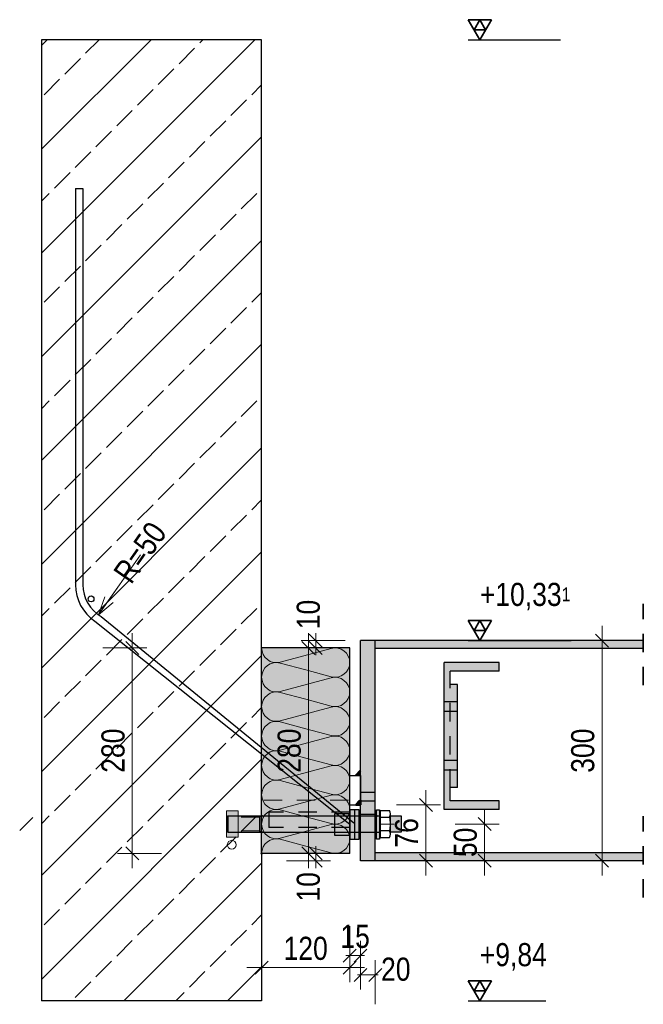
# Model space of a CAD drawing. Header units: millimetres. Extents: x -39 to 84, y 0 to 66.
# Tile 73 of 92: x 44.03 to 48.28, y 24.56 to 31.27. Entities that reach past the tile are written whole.
import ezdxf

# ---------------------------------------------------------------- set-up
doc = ezdxf.new("R2010")
doc.units = ezdxf.units.MM
doc.linetypes.add('DASHDOT', pattern=[1, 0.5, -0.25, 0, -0.25])
doc.linetypes.add('HIDDEN', pattern=[0.375, 0.25, -0.125])
doc.layers.add('Achsen', color=7, linetype='Continuous', lineweight=20)
doc.styles.add('Arial Narrow', font='ARIALN.TTF')
doc.dimstyles.new('Arch_Strakon_dimstyle', dxfattribs={"dimtxt": 15.75, "dimasz": 1, "dimexe": 1.25, "dimexo": 0.0625, "dimgap": 1, "dimtad": 0, "dimdec": 5, "dimzin": 12, "dimdsep": 46, "dimtxsty": 'Arial Narrow', "dimblk": 'Arrowhead_Tick', "dimsah": 1, "dimcen": 0, "dimse1": 1, "dimse2": 1, "dimclrd": 6, "dimclrt": 2, "dimazin": 0, "dimtfac": 1, "dimtdec": 4, "dimtmove": 0, "dimatfit": 3, "dimldrblk": 'NONE', "dimfxl": 1, "dimtvp": 1, "dimtolj": 1, "dimtzin": 0, "dimlwd": 13, "dimarcsym": 2})
doc.dimstyles.new('Radial_Strakon_dimstyle', dxfattribs={"dimtxt": 15.75, "dimasz": 1, "dimexe": 1.25, "dimexo": 0.0625, "dimgap": 1, "dimtad": 0, "dimdec": 5, "dimzin": 12, "dimdsep": 46, "dimtxsty": 'Arial Narrow', "dimblk": 'Arrowhead_Radial_Reverse', "dimsah": 1, "dimcen": 0, "dimse1": 1, "dimse2": 1, "dimclrd": 6, "dimclrt": 2, "dimazin": 0, "dimtfac": 1, "dimtdec": 4, "dimtmove": 0, "dimatfit": 3, "dimldrblk": 'NONE', "dimfxl": 1, "dimtvp": 1, "dimtolj": 1, "dimtzin": 0, "dimlwd": 13, "dimarcsym": 2})

# ---------------------------------------------------------------- blocks, each defined once
blk = doc.blocks.new('Hatch_4_7')
at = {"color": 6, "linetype": 'Continuous', "lineweight": 13, "ltscale": 0.2}
for p, q in [((45.6767, 26.9899), (45.6767, 26.9899)), ((45.6793, 26.9672), (45.6767, 26.9899)), ((46.1508, 26.9865), (45.8026, 26.8933)), ((46.1508, 26.9865), (46.1735, 26.9899)), ((46.1963, 26.988), (46.1735, 26.9899)), ((46.1963, 26.988), (46.218, 26.981)), ((46.2377, 26.9693), (46.218, 26.981)), ((46.2767, 26.9899), (46.2767, 26.9899)), ((46.2767, 26.9899), (46.2767, 26.9899)), ((45.6793, 26.9672), (45.687, 26.9457)), ((45.6994, 26.9265), (45.687, 26.9457)), ((45.6994, 26.9265), (45.7158, 26.9106)), ((45.7354, 26.8988), (45.7158, 26.9106)), ((46.2377, 26.9693), (46.2541, 26.9534)), ((46.2665, 26.9342), (46.2541, 26.9534)), ((46.2665, 26.9342), (46.2742, 26.9127)), ((46.2767, 26.8899), (46.2742, 26.9127)), ((45.6767, 26.8899), (45.6767, 26.8899)), ((45.6767, 26.8899), (45.6767, 26.8899)), ((45.687, 26.8342), (45.6994, 26.8534)), ((45.7158, 26.8693), (45.6994, 26.8534)), ((45.7158, 26.8693), (45.7354, 26.881)), ((45.7354, 26.8988), (45.7572, 26.8918)), ((45.7572, 26.888), (45.7354, 26.881)), ((45.78, 26.89), (45.7572, 26.8918)), ((45.7572, 26.888), (45.78, 26.8899)), ((45.78, 26.89), (45.8026, 26.8933)), ((45.8025, 26.8865), (45.78, 26.8899)), ((45.8025, 26.8865), (45.9767, 26.8399)), ((46.1509, 26.7933), (45.9767, 26.8399)), ((46.2664, 26.8457), (46.2541, 26.8265)), ((46.2664, 26.8457), (46.2742, 26.8672)), ((46.2767, 26.8899), (46.2742, 26.8672)), ((45.6767, 26.7899), (45.6793, 26.8126)), ((45.6767, 26.7899), (45.6793, 26.7672)), ((45.687, 26.8342), (45.6793, 26.8126)), ((45.8026, 26.6933), (46.1508, 26.7865)), ((46.1735, 26.7899), (46.1508, 26.7865)), ((46.1509, 26.7933), (46.1735, 26.79)), ((46.1963, 26.7919), (46.1735, 26.79)), ((46.1735, 26.7899), (46.1963, 26.788)), ((46.1963, 26.7919), (46.218, 26.7989)), ((46.218, 26.781), (46.1963, 26.788)), ((46.2376, 26.8106), (46.218, 26.7989)), ((46.218, 26.781), (46.2377, 26.7693)), ((46.2376, 26.8106), (46.2541, 26.8265)), ((45.687, 26.7457), (45.6793, 26.7672)), ((45.687, 26.7457), (45.6994, 26.7265)), ((45.7158, 26.7106), (45.6994, 26.7265)), ((45.7158, 26.7106), (45.7354, 26.6988)), ((46.2541, 26.7534), (46.2377, 26.7693)), ((46.2541, 26.7534), (46.2665, 26.7342)), ((46.2742, 26.7127), (46.2665, 26.7342)), ((46.2742, 26.7127), (46.2767, 26.6899)), ((45.6767, 26.6899), (45.6767, 26.6899)), ((45.6767, 26.6899), (45.6767, 26.6899)), ((45.6994, 26.6534), (45.687, 26.6342)), ((45.6994, 26.6534), (45.7158, 26.6693)), ((45.7354, 26.681), (45.7158, 26.6693)), ((45.7572, 26.6918), (45.7354, 26.6988)), ((45.7354, 26.681), (45.7572, 26.688)), ((45.7572, 26.6918), (45.78, 26.69)), ((45.78, 26.6899), (45.7572, 26.688)), ((45.8026, 26.6933), (45.78, 26.69)), ((45.78, 26.6899), (45.8025, 26.6865)), ((45.9767, 26.6399), (45.8025, 26.6865)), ((45.9767, 26.6399), (46.1509, 26.5933)), ((46.2541, 26.6265), (46.2664, 26.6457)), ((46.2742, 26.6672), (46.2664, 26.6457)), ((46.2742, 26.6672), (46.2767, 26.6899)), ((45.6793, 26.6126), (45.6767, 26.5899)), ((45.6793, 26.5672), (45.6767, 26.5899)), ((45.6793, 26.6126), (45.687, 26.6342)), ((46.1508, 26.5865), (45.8026, 26.4933)), ((46.1508, 26.5865), (46.1735, 26.5899)), ((46.1735, 26.59), (46.1509, 26.5933)), ((46.1735, 26.59), (46.1963, 26.5919)), ((46.1963, 26.588), (46.1735, 26.5899)), ((46.218, 26.5989), (46.1963, 26.5919)), ((46.1963, 26.588), (46.218, 26.581)), ((46.218, 26.5989), (46.2376, 26.6106)), ((46.2377, 26.5693), (46.218, 26.581)), ((46.2541, 26.6265), (46.2376, 26.6106)), ((45.6793, 26.5672), (45.687, 26.5457)), ((45.6994, 26.5265), (45.687, 26.5457)), ((45.6994, 26.5265), (45.7158, 26.5106)), ((45.7354, 26.4988), (45.7158, 26.5106)), ((46.2377, 26.5693), (46.2541, 26.5534)), ((46.2665, 26.5342), (46.2541, 26.5534)), ((46.2665, 26.5342), (46.2742, 26.5127)), ((46.2767, 26.4899), (46.2742, 26.5127)), ((45.6767, 26.4899), (45.6767, 26.4899)), ((45.6767, 26.4899), (45.6767, 26.4899)), ((45.687, 26.4342), (45.6994, 26.4534)), ((45.7158, 26.4693), (45.6994, 26.4534)), ((45.7158, 26.4693), (45.7354, 26.481)), ((45.7354, 26.4988), (45.7572, 26.4918)), ((45.7572, 26.488), (45.7354, 26.481)), ((45.78, 26.49), (45.7572, 26.4918)), ((45.7572, 26.488), (45.78, 26.4899)), ((45.78, 26.49), (45.8026, 26.4933)), ((45.8025, 26.4865), (45.78, 26.4899)), ((45.8025, 26.4865), (45.9767, 26.4399)), ((46.1509, 26.3933), (45.9767, 26.4399)), ((46.2664, 26.4457), (46.2541, 26.4265)), ((46.2664, 26.4457), (46.2742, 26.4672)), ((46.2767, 26.4899), (46.2742, 26.4672)), ((45.6767, 26.3899), (45.6793, 26.4126)), ((45.6767, 26.3899), (45.6793, 26.3672)), ((45.687, 26.4342), (45.6793, 26.4126)), ((45.8026, 26.2933), (46.1508, 26.3865)), ((46.1735, 26.3899), (46.1508, 26.3865)), ((46.1509, 26.3933), (46.1735, 26.39)), ((46.1963, 26.3919), (46.1735, 26.39)), ((46.1735, 26.3899), (46.1963, 26.388)), ((46.1963, 26.3919), (46.218, 26.3989)), ((46.218, 26.381), (46.1963, 26.388)), ((46.2376, 26.4106), (46.218, 26.3989)), ((46.218, 26.381), (46.2377, 26.3693)), ((46.2376, 26.4106), (46.2541, 26.4265)), ((45.687, 26.3457), (45.6793, 26.3672)), ((45.687, 26.3457), (45.6994, 26.3265)), ((45.7158, 26.3106), (45.6994, 26.3265)), ((45.7158, 26.3106), (45.7354, 26.2988)), ((46.2541, 26.3534), (46.2377, 26.3693)), ((46.2541, 26.3534), (46.2665, 26.3342)), ((46.2742, 26.3127), (46.2665, 26.3342)), ((46.2742, 26.3127), (46.2767, 26.2899)), ((45.6767, 26.2899), (45.6767, 26.2899)), ((45.6767, 26.2899), (45.6767, 26.2899)), ((45.6994, 26.2534), (45.687, 26.2342)), ((45.6994, 26.2534), (45.7158, 26.2693)), ((45.7354, 26.281), (45.7158, 26.2693)), ((45.7572, 26.2918), (45.7354, 26.2988)), ((45.7354, 26.281), (45.7572, 26.288)), ((45.7572, 26.2918), (45.78, 26.29)), ((45.78, 26.2899), (45.7572, 26.288)), ((45.8026, 26.2933), (45.78, 26.29)), ((45.78, 26.2899), (45.8025, 26.2865)), ((45.9767, 26.2399), (45.8025, 26.2865)), ((45.9767, 26.2399), (46.1509, 26.1933)), ((46.2541, 26.2265), (46.2664, 26.2457)), ((46.2742, 26.2672), (46.2664, 26.2457)), ((46.2742, 26.2672), (46.2767, 26.2899)), ((45.6793, 26.2126), (45.6767, 26.1899)), ((45.6793, 26.1672), (45.6767, 26.1899)), ((45.6793, 26.2126), (45.687, 26.2342)), ((46.1508, 26.1865), (45.8026, 26.0933)), ((46.1508, 26.1865), (46.1735, 26.1899)), ((46.1735, 26.19), (46.1509, 26.1933)), ((46.1735, 26.19), (46.1963, 26.1919)), ((46.1963, 26.188), (46.1735, 26.1899)), ((46.218, 26.1989), (46.1963, 26.1919)), ((46.1963, 26.188), (46.218, 26.181)), ((46.218, 26.1989), (46.2376, 26.2106)), ((46.2377, 26.1693), (46.218, 26.181)), ((46.2541, 26.2265), (46.2376, 26.2106)), ((46.2377, 26.1693), (46.2541, 26.1534)), ((45.6793, 26.1672), (45.687, 26.1457)), ((45.6994, 26.1265), (45.687, 26.1457)), ((45.6994, 26.1265), (45.7158, 26.1106)), ((45.7354, 26.0988), (45.7158, 26.1106)), ((46.2665, 26.1342), (46.2541, 26.1534)), ((46.2665, 26.1342), (46.2742, 26.1127)), ((46.2767, 26.0899), (46.2742, 26.1127)), ((45.6767, 26.0899), (45.6767, 26.0899)), ((45.6767, 26.0899), (45.6767, 26.0899)), ((45.687, 26.0342), (45.6793, 26.0126)), ((45.687, 26.0342), (45.6994, 26.0534)), ((45.7158, 26.0693), (45.6994, 26.0534)), ((45.7158, 26.0693), (45.7354, 26.081)), ((45.7354, 26.0988), (45.7572, 26.0918)), ((45.7572, 26.088), (45.7354, 26.081)), ((45.78, 26.09), (45.7572, 26.0918)), ((45.7572, 26.088), (45.78, 26.0899)), ((45.78, 26.09), (45.8026, 26.0933)), ((45.8025, 26.0865), (45.78, 26.0899)), ((45.8025, 26.0865), (45.9767, 26.0399)), ((46.1509, 25.9933), (45.9767, 26.0399)), ((46.2664, 26.0457), (46.2541, 26.0265)), ((46.2664, 26.0457), (46.2742, 26.0672)), ((46.2767, 26.0899), (46.2742, 26.0672)), ((45.6767, 25.9899), (45.6793, 26.0126)), ((45.6767, 25.9899), (45.6793, 25.9672)), ((45.687, 25.9457), (45.6793, 25.9672)), ((45.8026, 25.8933), (46.1508, 25.9865)), ((46.1735, 25.9899), (46.1508, 25.9865)), ((46.1509, 25.9933), (46.1735, 25.99)), ((46.1963, 25.9919), (46.1735, 25.99)), ((46.1735, 25.9899), (46.1963, 25.988)), ((46.1963, 25.9919), (46.218, 25.9989)), ((46.218, 25.981), (46.1963, 25.988)), ((46.2376, 26.0106), (46.218, 25.9989)), ((46.218, 25.981), (46.2377, 25.9693)), ((46.2376, 26.0106), (46.2541, 26.0265)), ((46.2541, 25.9534), (46.2377, 25.9693)), ((45.687, 25.9457), (45.6994, 25.9265)), ((45.7158, 25.9106), (45.6994, 25.9265)), ((45.7158, 25.9106), (45.7354, 25.8988)), ((46.2541, 25.9534), (46.2665, 25.9342)), ((46.2742, 25.9127), (46.2665, 25.9342)), ((46.2742, 25.9127), (46.2767, 25.8899)), ((45.6767, 25.8899), (45.6767, 25.8899)), ((45.6767, 25.8899), (45.6767, 25.8899)), ((45.6793, 25.8126), (45.687, 25.8342)), ((45.6994, 25.8534), (45.687, 25.8342)), ((45.6994, 25.8534), (45.7158, 25.8693)), ((45.7354, 25.881), (45.7158, 25.8693)), ((45.7572, 25.8918), (45.7354, 25.8988)), ((45.7354, 25.881), (45.7572, 25.888)), ((45.7572, 25.8918), (45.78, 25.89)), ((45.78, 25.8899), (45.7572, 25.888)), ((45.8026, 25.8933), (45.78, 25.89)), ((45.78, 25.8899), (45.8025, 25.8865)), ((45.9767, 25.8399), (45.8025, 25.8865)), ((45.9767, 25.8399), (46.1509, 25.7933)), ((46.2541, 25.8265), (46.2664, 25.8457)), ((46.2742, 25.8672), (46.2664, 25.8457)), ((46.2742, 25.8672), (46.2767, 25.8899)), ((45.6793, 25.8126), (45.6767, 25.7899)), ((45.6793, 25.7672), (45.6767, 25.7899)), ((45.6793, 25.7672), (45.687, 25.7457)), ((46.1508, 25.7865), (45.8026, 25.6933)), ((46.1508, 25.7865), (46.1735, 25.7899)), ((46.1735, 25.79), (46.1509, 25.7933)), ((46.1735, 25.79), (46.1963, 25.7919)), ((46.1963, 25.788), (46.1735, 25.7899)), ((46.218, 25.7989), (46.1963, 25.7919)), ((46.1963, 25.788), (46.218, 25.781)), ((46.218, 25.7989), (46.2376, 25.8106)), ((46.2377, 25.7693), (46.218, 25.781)), ((46.2541, 25.8265), (46.2376, 25.8106)), ((46.2377, 25.7693), (46.2541, 25.7534)), ((45.6994, 25.7265), (45.687, 25.7457)), ((45.6994, 25.7265), (45.7158, 25.7106)), ((45.7354, 25.6988), (45.7158, 25.7106)), ((45.7354, 25.6988), (45.7572, 25.6918)), ((46.2665, 25.7342), (46.2541, 25.7534)), ((46.2665, 25.7342), (46.2742, 25.7127)), ((46.2767, 25.6899), (46.2742, 25.7127)), ((45.6767, 25.6899), (45.6767, 25.6899)), ((45.6767, 25.6899), (45.6767, 25.6899)), ((45.687, 25.6342), (45.6793, 25.6126)), ((45.687, 25.6342), (45.6994, 25.6534)), ((45.7158, 25.6693), (45.6994, 25.6534)), ((45.7158, 25.6693), (45.7354, 25.681)), ((45.7572, 25.688), (45.7354, 25.681)), ((45.78, 25.69), (45.7572, 25.6918)), ((45.7572, 25.688), (45.78, 25.6899)), ((45.78, 25.69), (45.8026, 25.6933)), ((45.8025, 25.6865), (45.78, 25.6899)), ((45.8025, 25.6865), (45.9767, 25.6399)), ((46.1509, 25.5933), (45.9767, 25.6399)), ((46.2664, 25.6457), (46.2541, 25.6265)), ((46.2664, 25.6457), (46.2742, 25.6672)), ((46.2767, 25.6899), (46.2742, 25.6672)), ((45.6767, 25.59), (45.6793, 25.6126)), ((46.1509, 25.5933), (46.1735, 25.59)), ((46.1963, 25.5919), (46.1735, 25.59)), ((46.1963, 25.5919), (46.218, 25.5989)), ((46.2376, 25.6106), (46.218, 25.5989)), ((46.2376, 25.6106), (46.2541, 25.6265))]:
    blk.add_line(p, q, dxfattribs=at)
blk = doc.blocks.new('Arrowhead_Tick')
at = {"color": 0, "linetype": 'Continuous', "lineweight": -2}
for p, q in [((0, 20), (0, -10)), ((-1, 0), (0, 0)), ((10, 0), (0, 0))]:
    blk.add_line(p, q, dxfattribs=at)
at = {"color": 2, "linetype": 'Continuous', "lineweight": 35}
blk.add_line((4.42, 4.42), (-4.42, -4.42), dxfattribs=at)
blk = doc.blocks.new('*D380')
at = {"color": 6, "linetype": 'Continuous', "lineweight": 13}
blk.add_line((45.6867, 24.8116), (46.2667, 24.8116), dxfattribs=at)
at = {"layer": 'Defpoints', "color": 0}
for p in [(45.6767, 25.59), (46.2767, 25.59), (46.2767, 24.8116)]:
    blk.add_point(p, dxfattribs=at)
at = {"color": 6, "lineweight": 13, "xscale": 0.01, "yscale": 0.01, "zscale": 0.01}
blk.add_blockref('Arrowhead_Tick', (46.2767, 24.8116), dxfattribs=at)
at = {"color": 6, "lineweight": 13, "xscale": 0.01, "yscale": 0.01, "zscale": 0.01, "rotation": 180}
blk.add_blockref('Arrowhead_Tick', (45.6767, 24.8116), dxfattribs=at)
at = {"color": 2, "lineweight": 13, "insert": (45.9767, 24.942), "char_height": 0.1575, "attachment_point": 5, "style": 'Arial Narrow'}
blk.add_mtext('\\A1;120', dxfattribs=at)
blk = doc.blocks.new('_None')
blk = doc.blocks.new('*D381')
at = {"color": 6, "linetype": 'Continuous', "lineweight": 13}
for p, q in [((46.3402, 24.7616), (46.3302, 24.7616)), ((46.3502, 24.7616), (46.4502, 24.7616)), ((46.4602, 24.7616), (46.4702, 24.7616))]:
    blk.add_line(p, q, dxfattribs=at)
at = {"layer": 'Defpoints', "color": 0}
for p in [(46.3502, 25.5399), (46.4502, 25.5399), (46.4502, 24.7616)]:
    blk.add_point(p, dxfattribs=at)
at = {"color": 6, "lineweight": 13, "xscale": 0.01, "yscale": 0.01, "zscale": 0.01}
blk.add_blockref('Arrowhead_Tick', (46.3502, 24.7616), dxfattribs=at)
at = {"color": 6, "lineweight": 13, "xscale": 0.01, "yscale": 0.01, "zscale": 0.01, "rotation": 180}
blk.add_blockref('Arrowhead_Tick', (46.4502, 24.7616), dxfattribs=at)
at = {"color": 2, "lineweight": 13, "insert": (46.5907, 24.7999), "char_height": 0.1575, "attachment_point": 5, "style": 'Arial Narrow'}
blk.add_mtext('\\A1;20', dxfattribs=at)
blk = doc.blocks.new('*D382')
at = {"color": 6, "linetype": 'Continuous', "lineweight": 13}
blk.add_line((44.7954, 25.6), (44.7954, 26.9799), dxfattribs=at)
at = {"layer": 'Defpoints', "color": 0}
for p in [(44.7954, 26.9899), (45.6767, 26.9899), (45.6767, 25.59)]:
    blk.add_point(p, dxfattribs=at)
at = {"color": 6, "lineweight": 13, "xscale": 0.01, "yscale": 0.01, "zscale": 0.01}
for p, rotation in [((44.7954, 26.9899), 90), ((44.7954, 25.59), 270)]:
    blk.add_blockref('Arrowhead_Tick', p, dxfattribs=dict(at, rotation=rotation))
at = {"color": 2, "lineweight": 13, "insert": (44.665, 26.2899), "char_height": 0.1575, "attachment_point": 5, "rotation": 90, "style": 'Arial Narrow'}
blk.add_mtext('\\A1;280', dxfattribs=at)
blk = doc.blocks.new('*D399')
at = {"layer": 'Achsen', "color": 6, "linetype": 'Continuous', "lineweight": 13}
blk.add_line((47.1954, 25.5499), (47.1954, 25.78), dxfattribs=at)
at = {"layer": 'Defpoints', "color": 0}
for p in [(46.5798, 25.79), (47.1954, 25.79), (46.3502, 25.5399)]:
    blk.add_point(p, dxfattribs=at)
at = {"layer": 'Achsen', "color": 6, "lineweight": 13, "xscale": 0.01, "yscale": 0.01, "zscale": 0.01}
for p, rotation in [((47.1954, 25.79), 90), ((47.1954, 25.5399), 270)]:
    blk.add_blockref('Arrowhead_Tick', p, dxfattribs=dict(at, rotation=rotation))
at = {"layer": 'Achsen', "color": 2, "lineweight": 13, "insert": (47.065, 25.6649), "char_height": 0.1575, "attachment_point": 5, "rotation": 90, "style": 'Arial Narrow'}
blk.add_mtext('\\A1;50', dxfattribs=at)
blk = doc.blocks.new('*D400')
at = {"color": 6, "linetype": 'Continuous', "lineweight": 13}
blk.add_line((47.9954, 25.5499), (47.9954, 27.0299), dxfattribs=at)
at = {"layer": 'Defpoints', "color": 0}
for p in [(47.9954, 27.0399), (48.2767, 27.0399), (48.2767, 25.5399)]:
    blk.add_point(p, dxfattribs=at)
at = {"color": 6, "lineweight": 13, "xscale": 0.01, "yscale": 0.01, "zscale": 0.01}
for p, rotation in [((47.9954, 27.0399), 90), ((47.9954, 25.5399), 270)]:
    blk.add_blockref('Arrowhead_Tick', p, dxfattribs=dict(at, rotation=rotation))
at = {"color": 2, "lineweight": 13, "insert": (47.865, 26.2899), "char_height": 0.1575, "attachment_point": 5, "rotation": 90, "style": 'Arial Narrow'}
blk.add_mtext('\\A1;300', dxfattribs=at)
blk = doc.blocks.new('*D401')
at = {"color": 6, "linetype": 'Continuous', "lineweight": 13}
for p, q in [((46.0454, 25.6), (46.0454, 25.61)), ((46.0454, 25.5399), (46.0454, 25.59)), ((46.0454, 25.5299), (46.0454, 25.5199))]:
    blk.add_line(p, q, dxfattribs=at)
at = {"layer": 'Defpoints', "color": 0}
for p in [(46.0454, 25.59), (46.2767, 25.59), (46.3502, 25.5399)]:
    blk.add_point(p, dxfattribs=at)
at = {"color": 6, "lineweight": 13, "xscale": 0.01, "yscale": 0.01, "zscale": 0.01}
for p, rotation in [((46.0454, 25.5399), 90), ((46.0454, 25.59), 270)]:
    blk.add_blockref('Arrowhead_Tick', p, dxfattribs=dict(at, rotation=rotation))
at = {"color": 2, "lineweight": 13, "insert": (45.9954, 25.362), "char_height": 0.1575, "attachment_point": 5, "rotation": 90, "style": 'Arial Narrow'}
blk.add_mtext('\\A1;10', dxfattribs=at)
blk = doc.blocks.new('*D402')
at = {"color": 6, "linetype": 'Continuous', "lineweight": 13}
blk.add_line((45.9954, 25.6), (45.9954, 26.9799), dxfattribs=at)
at = {"layer": 'Defpoints', "color": 0}
for p in [(45.9954, 26.9899), (46.2767, 26.9899), (46.2767, 25.59)]:
    blk.add_point(p, dxfattribs=at)
at = {"color": 6, "lineweight": 13, "xscale": 0.01, "yscale": 0.01, "zscale": 0.01}
for p, rotation in [((45.9954, 26.9899), 90), ((45.9954, 25.59), 270)]:
    blk.add_blockref('Arrowhead_Tick', p, dxfattribs=dict(at, rotation=rotation))
at = {"color": 2, "lineweight": 13, "insert": (45.865, 26.2899), "char_height": 0.1575, "attachment_point": 5, "rotation": 90, "style": 'Arial Narrow'}
blk.add_mtext('\\A1;280', dxfattribs=at)
blk = doc.blocks.new('*D403')
at = {"color": 6, "linetype": 'Continuous', "lineweight": 13}
for p, q in [((46.0454, 27.0499), (46.0454, 27.0599)), ((46.0454, 26.9899), (46.0454, 27.0399)), ((46.0454, 26.9799), (46.0454, 26.9699))]:
    blk.add_line(p, q, dxfattribs=at)
at = {"layer": 'Defpoints', "color": 0}
for p in [(46.0454, 27.0399), (46.2767, 26.9899), (46.3502, 27.0399)]:
    blk.add_point(p, dxfattribs=at)
at = {"color": 6, "lineweight": 13, "xscale": 0.01, "yscale": 0.01, "zscale": 0.01}
for p, rotation in [((46.0454, 26.9899), 90), ((46.0454, 27.0399), 270)]:
    blk.add_blockref('Arrowhead_Tick', p, dxfattribs=dict(at, rotation=rotation))
at = {"color": 2, "lineweight": 13, "insert": (45.9954, 27.2179), "char_height": 0.1575, "attachment_point": 5, "rotation": 90, "style": 'Arial Narrow'}
blk.add_mtext('\\A1;10', dxfattribs=at)
blk = doc.blocks.new('*D408')
at = {"color": 6, "linetype": 'Continuous', "lineweight": 13}
for p, q in [((46.2667, 24.8931), (46.2567, 24.8931)), ((46.2767, 24.8931), (46.3502, 24.8931)), ((46.3602, 24.8931), (46.3702, 24.8931))]:
    blk.add_line(p, q, dxfattribs=at)
at = {"layer": 'Defpoints', "color": 0}
for p in [(46.2767, 25.59), (46.3502, 25.5399), (46.3502, 24.8931)]:
    blk.add_point(p, dxfattribs=at)
at = {"color": 6, "lineweight": 13, "xscale": 0.01, "yscale": 0.01, "zscale": 0.01}
for p, rotation in [((46.2767, 24.8931), 359.9999999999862), ((46.3502, 24.8931), 179.9999999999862)]:
    blk.add_blockref('Arrowhead_Tick', p, dxfattribs=dict(at, rotation=rotation))
at = {"color": 2, "lineweight": 13, "insert": (46.3134, 25.0235), "char_height": 0.1575, "attachment_point": 5, "style": 'Arial Narrow'}
blk.add_mtext('\\A1;15', dxfattribs=at)
blk = doc.blocks.new('*D413')
at = {"color": 6, "linetype": 'Continuous', "lineweight": 13}
blk.add_line((46.7954, 25.5499), (46.7954, 25.9099), dxfattribs=at)
at = {"layer": 'Defpoints', "color": 0}
for p in [(46.3173, 25.9199), (46.7954, 25.9199), (46.4502, 25.5399)]:
    blk.add_point(p, dxfattribs=at)
at = {"color": 6, "lineweight": 13, "xscale": 0.01, "yscale": 0.01, "zscale": 0.01}
for p, rotation in [((46.7954, 25.9199), 89.9999999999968), ((46.7954, 25.5399), 269.9999999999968)]:
    blk.add_blockref('Arrowhead_Tick', p, dxfattribs=dict(at, rotation=rotation))
at = {"color": 2, "lineweight": 13, "insert": (46.665, 25.7299), "char_height": 0.1575, "attachment_point": 5, "rotation": 90, "style": 'Arial Narrow'}
blk.add_mtext('\\A1;76', dxfattribs=at)
blk = doc.blocks.new('Arrowhead_Radial_Reverse')
at = {"color": 0, "linetype": 'Continuous', "lineweight": -2}
for p, q in [((0, 0), (-50, 0)), ((0, 0), (-12.5, 3.35)), ((-12.5, -3.35), (0, 0))]:
    blk.add_line(p, q, dxfattribs=at)
blk = doc.blocks.new('*D414')
at = {"layer": 'Achsen', "color": 6, "linetype": 'Continuous', "lineweight": 13}
blk.add_line((44.5708, 27.2242), (44.7084, 27.4208), dxfattribs=at)
at = {"layer": 'Defpoints', "color": 0}
for p in [(44.7084, 27.4208), (44.565, 27.216)]:
    blk.add_point(p, dxfattribs=at)
at = {"layer": 'Achsen', "color": 6, "lineweight": 13, "xscale": 0.01, "yscale": 0.01, "zscale": 0.01, "rotation": 234.999999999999}
blk.add_blockref('Arrowhead_Radial_Reverse', (44.565, 27.216), dxfattribs=at)
at = {"layer": 'Achsen', "color": 2, "lineweight": 13, "insert": (44.849, 27.6406), "char_height": 0.1575, "attachment_point": 5, "rotation": 55, "style": 'Arial Narrow'}
blk.add_mtext('\\A1;R=50', dxfattribs=at)

msp = doc.modelspace()

# ---------------------------------------------------------------- hatches: boundary and pattern name
at = {"lineweight": 13}
h = msp.add_hatch(dxfattribs=at)
h.set_pattern_fill('bB', color=6, scale=0.01, angle=45, style=0, pattern_type=2)
h.set_pattern_definition([(45, (0, 0), (-0.3535534, 0.3535534), [0.15, -0.05]), (45, (-0.1768, 0.1768), (-0.3535534, 0.3535534), [])])
h.paths.add_polyline_path([(44.176688, 24.584929), (45.676688, 24.584929), (45.676688, 31.134929), (44.176688, 31.134929)])
at = {"lineweight": 13, "true_color": 0xe0ddbe}
msp.add_hatch(color=254, dxfattribs=at).paths.add_polyline_path([(45.676688, 25.5899695), (46.276688, 25.5899649), (46.276688, 26.9899649), (45.676688, 26.9899649)])
at = {"lineweight": 13, "true_color": 0x4682b4}
for points in [[(46.350188, 25.539929), (46.450188, 25.539929), (46.450188, 27.039929), (46.350188, 27.039929)], [(46.450188, 26.986429), (48.2767061, 26.986429), (48.2767061, 27.039929), (46.450188, 27.039929)], [(47.2942196, 25.889929), (47.2942196, 25.947429), (46.9617158, 25.947429), (46.9617158, 26.832429), (47.2942196, 26.832429), (47.2942196, 26.889929), (46.9192196, 26.889929), (46.9192196, 25.889929)], [(47.0117158, 26.039929), (47.0117158, 26.739929), (46.9617158, 26.739929), (46.9617158, 26.039929)], [(46.450188, 25.539929), (48.2767061, 25.539929), (48.2767061, 25.593429), (46.450188, 25.593429)]]:
    msp.add_hatch(color=145, dxfattribs=at).paths.add_polyline_path(points)
at = {"lineweight": 13, "true_color": 0xcccccc}
for points in [[(46.3173492, 26.119929), (46.350188, 26.119929), (46.350188, 26.1537705)], [(46.3173492, 25.919929), (46.350188, 25.919929), (46.350188, 25.9537705), (46.3491724, 25.9532934), (46.3481652, 25.952799), (46.3471666, 25.9522873), (46.346177, 25.9517585), (46.3451966, 25.9512128), (46.3442258, 25.9506502), (46.3432648, 25.9500711), (46.3423139, 25.9494755), (46.3413733, 25.9488636), (46.3404435, 25.9482357), (46.3395246, 25.9475918), (46.3386169, 25.9469322), (46.3377206, 25.9462571), (46.3368362, 25.9455667), (46.3359637, 25.9448612), (46.3351035, 25.9441408), (46.3342558, 25.9434056), (46.3334209, 25.942656), (46.332599, 25.9418922), (46.3317904, 25.9411143), (46.3309953, 25.9403226), (46.3302139, 25.9395174), (46.3294465, 25.9386988), (46.3286933, 25.9378672), (46.3279545, 25.9370227), (46.3272303, 25.9361656), (46.326521, 25.9352962), (46.3258268, 25.9344147), (46.3251478, 25.9335215), (46.3244843, 25.9326166), (46.3238364, 25.9317005), (46.3232044, 25.9307734), (46.3225885, 25.9298355), (46.3219888, 25.9288872), (46.3214055, 25.9279287), (46.3208387, 25.9269603), (46.3202887, 25.9259823), (46.3197557, 25.924995), (46.3192396, 25.9239986), (46.3187408, 25.9229936), (46.3182594, 25.9219801), (46.3177955, 25.9209584)]]:
    msp.add_hatch(color=254, dxfattribs=at).paths.add_polyline_path(points)
at = {"lineweight": 25, "true_color": 0xcccccc}
for points in [[(45.5171657, 25.8802004), (45.5171657, 25.7002004), (45.4371657, 25.7002004), (45.4371657, 25.8802004)], [(45.4452857, 25.7349649), (45.676688, 25.7349649), (45.676688, 25.8449649), (45.4452857, 25.8449649), (45.4371657, 25.8368449), (45.4371657, 25.7430849)], [(46.276688, 25.687113), (46.3411337, 25.687113), (46.3411337, 25.887113), (46.276688, 25.887113)], [(46.3411337, 25.7349649), (46.4586682, 25.7349649), (46.4586682, 25.8449649), (46.3411337, 25.8449649)], [(46.4586682, 25.687113), (46.4786682, 25.687113), (46.4786682, 25.887113), (46.4586682, 25.887113)], [(46.5547907, 25.7349649), (46.6261297, 25.7349649), (46.6261297, 25.8449649), (46.5547907, 25.8449649)]]:
    msp.add_hatch(color=254, dxfattribs=at).paths.add_polyline_path(points)

# ---------------------------------------------------------------- linework, layer by layer
at = {"color": 2, "linetype": 'Continuous', "lineweight": 35, "ltscale": 0.2}
for p, q in [((47.2416916, 31.271324), (47.0841916, 31.271324)), ((47.0841916, 31.271324), (47.1629416, 31.134929)), ((47.1629416, 31.271324), (47.1235666, 31.2031265)), ((47.1629416, 31.134929), (47.2416916, 31.271324)), ((47.2023166, 31.2031265), (47.1629416, 31.271324)), ((47.1235666, 31.2031265), (47.2023166, 31.2031265)), ((47.2416916, 27.176324), (47.0841916, 27.176324)), ((47.0841916, 27.176324), (47.1629416, 27.039929)), ((47.1629416, 27.176324), (47.1235666, 27.1081265)), ((47.1629416, 27.039929), (47.2416916, 27.176324)), ((47.2023166, 27.1081265), (47.1629416, 27.176324)), ((47.1235666, 27.1081265), (47.2023166, 27.1081265)), ((47.2416916, 24.721324), (47.0841916, 24.721324)), ((47.0841916, 24.721324), (47.1629416, 24.584929)), ((47.1629416, 24.721324), (47.1235666, 24.6531265)), ((47.1629416, 24.584929), (47.2416916, 24.721324)), ((47.2023166, 24.6531265), (47.1629416, 24.721324)), ((47.1235666, 24.6531265), (47.2023166, 24.6531265))]:
    msp.add_line(p, q, dxfattribs=at)
at = {"color": 3, "linetype": 'Continuous', "lineweight": 25}
for p, q in [((45.676688, 31.134929), (44.176688, 31.134929)), ((44.4084409, 30.1210457), (44.4084409, 27.4207721)), ((44.4084409, 30.1210457), (44.4584409, 30.1210457)), ((44.4584409, 30.1210457), (44.4584409, 27.4207721)), ((44.5831448, 27.204437), (46.3039789, 25.7971551)), ((44.5409647, 27.1718711), (46.276688, 25.7899649)), ((45.676688, 25.5899649), (45.676688, 26.9899649)), ((46.276688, 26.989929), (45.676688, 26.989929)), ((46.276688, 25.5899649), (46.276688, 26.9899649)), ((46.450188, 27.039929), (46.350188, 27.039929)), ((46.350188, 25.539929), (46.350188, 27.039929)), ((48.2767061, 27.039929), (46.450188, 27.039929)), ((48.2767061, 26.986429), (46.450188, 26.986429)), ((46.450188, 25.593429), (46.450188, 26.986429)), ((47.2942196, 26.889929), (46.9192196, 26.889929)), ((46.9192196, 25.889929), (46.9192196, 26.889929)), ((47.2942196, 26.832429), (47.2942196, 26.889929)), ((46.9617158, 26.739929), (46.9617158, 26.832429)), ((47.2942196, 26.832429), (46.9617196, 26.832429)), ((47.0117158, 26.739929), (46.9617158, 26.739929)), ((47.0117158, 26.039929), (47.0117158, 26.739929)), ((46.276688, 26.119929), (46.350188, 26.119929)), ((46.276688, 25.919929), (46.276688, 26.119929)), ((46.350188, 26.119929), (46.350188, 25.919929)), ((47.0117158, 26.039929), (46.9617158, 26.039929)), ((46.9617158, 25.947429), (46.9617158, 26.039929)), ((46.276688, 25.919929), (46.350188, 25.919929)), ((47.2942196, 25.947372), (46.9617196, 25.947372)), ((47.2942196, 25.889929), (47.2942196, 25.947429)), ((45.4452857, 25.8449649), (45.4371657, 25.8368449)), ((45.4371657, 25.8368449), (45.4371657, 25.7430849)), ((45.4452857, 25.8449649), (45.4452857, 25.7349649)), ((45.4452857, 25.8449649), (46.3411337, 25.8449649)), ((45.6621657, 25.8449649), (45.6621657, 25.7349649)), ((46.1746414, 25.7116731), (46.1746414, 25.8616731)), ((46.1746414, 25.8616731), (46.276688, 25.8616731)), ((46.276688, 25.887113), (46.276688, 25.687113)), ((46.3411337, 25.887113), (46.276688, 25.887113)), ((46.276688, 25.8616731), (46.276688, 25.7116731)), ((46.3111337, 25.687113), (46.3111337, 25.887113)), ((46.3411337, 25.8449649), (46.3411337, 25.887113)), ((46.3411337, 25.8449649), (46.4797907, 25.8449649)), ((46.3411337, 25.7349649), (46.3411337, 25.8449649)), ((46.4586682, 25.7349649), (46.4586682, 25.887113)), ((46.4586682, 25.887113), (46.4786682, 25.887113)), ((46.4786682, 25.887113), (46.4786682, 25.687113)), ((46.4847907, 25.882341), (46.4847907, 25.6975889)), ((46.4847907, 25.882341), (46.5485612, 25.882341)), ((46.4847907, 25.8499649), (46.4847907, 25.7299649)), ((46.4847907, 25.8361529), (46.5485612, 25.8361529)), ((46.5547907, 25.7206829), (46.5547907, 25.8592469)), ((46.5547907, 25.8449649), (46.6261297, 25.8449649)), ((46.6261297, 25.8449649), (46.6261297, 25.7349649)), ((47.2942196, 25.889929), (46.9192196, 25.889929)), ((45.4452857, 25.7349649), (45.4371657, 25.7430849)), ((45.4452857, 25.7349649), (46.3411337, 25.7349649)), ((46.276688, 25.7116731), (46.1746414, 25.7116731)), ((46.3411337, 25.687113), (46.3411337, 25.7349649)), ((46.3411337, 25.7349649), (46.4586682, 25.7349649)), ((46.4586682, 25.7349649), (46.4797907, 25.7349649)), ((46.4586682, 25.687113), (46.4586682, 25.7349649)), ((46.5486015, 25.7437769), (46.4847907, 25.7437769)), ((46.6261297, 25.7349649), (46.5547907, 25.7349649)), ((46.276688, 25.687113), (46.3411337, 25.687113)), ((46.4786682, 25.687113), (46.4586682, 25.687113)), ((46.4847907, 25.6975889), (46.5486015, 25.6975889)), ((46.276688, 25.5899649), (45.676688, 25.5899649)), ((46.276688, 25.5899649), (45.676688, 25.5899649)), ((48.2767061, 25.593429), (46.450188, 25.593429)), ((46.450188, 25.539929), (46.350188, 25.539929)), ((48.2767061, 25.539929), (46.450188, 25.539929)), ((45.676688, 24.584929), (44.176688, 24.584929))]:
    msp.add_line(p, q, dxfattribs=at)
at = {"color": 3, "linetype": 'Continuous', "lineweight": 25, "ltscale": 0.2}
for p, q in [((47.0841916, 31.134929), (47.711888, 31.134929)), ((47.0841916, 27.039929), (47.7863067, 27.039929)), ((47.0841916, 24.584929), (47.6133591, 24.584929))]:
    msp.add_line(p, q, dxfattribs=at)
at = {"color": 2, "linetype": 'HIDDEN', "lineweight": 35, "ltscale": 0.5}
for p, q in [((48.2767061, 26.736429), (48.2767061, 27.289929)), ((48.2767061, 25.289929), (48.2767061, 25.843429))]:
    msp.add_line(p, q, dxfattribs=at)
at = {"color": 3, "linetype": 'HIDDEN', "lineweight": 25, "ltscale": 0.5}
for p, q in [((46.450188, 26.986429), (46.450188, 27.039929)), ((46.9617158, 26.039929), (46.9617158, 26.739929)), ((46.9617196, 26.622429), (46.9192196, 26.622429)), ((47.0117158, 26.622429), (46.9617196, 26.622429)), ((46.9617196, 26.557429), (46.9192196, 26.557429)), ((47.0117158, 26.557429), (46.9617196, 26.557429)), ((46.9617196, 26.222429), (46.9192196, 26.222429)), ((47.0117158, 26.222429), (46.9617196, 26.222429)), ((46.9617196, 26.157429), (46.9192196, 26.157429)), ((47.0117158, 26.157429), (46.9617196, 26.157429)), ((46.450188, 26.0049289), (46.350188, 26.0049269)), ((46.350188, 25.9471369), (46.450188, 25.947372)), ((46.276688, 25.8710302), (45.7265919, 25.8710228)), ((45.7266024, 25.8710228), (45.7266024, 25.8670464)), ((45.7266024, 25.8670464), (45.7266026, 25.8556827)), ((45.7266026, 25.8556827), (45.7266028, 25.8386618)), ((45.7266028, 25.8386618), (45.7266031, 25.8185748)), ((46.450188, 25.854929), (46.350188, 25.854927)), ((46.276688, 25.7660302), (45.7265933, 25.7660228)), ((45.7266031, 25.8185748), (45.7266033, 25.79848)), ((45.7266033, 25.79848), (45.7266036, 25.7814365)), ((45.7266036, 25.7814365), (45.7266037, 25.7700391)), ((45.7266037, 25.7700391), (45.7266038, 25.7660228)), ((46.450188, 25.539929), (46.450188, 25.593429))]:
    msp.add_line(p, q, dxfattribs=at)
at = {"color": 4, "linetype": 'Continuous', "lineweight": 50}
for p, q in [((46.350188, 26.1537705), (46.3173492, 26.119929)), ((46.3173492, 25.919929), (46.350188, 25.919929)), ((46.350188, 25.919929), (46.350188, 25.9537705))]:
    msp.add_line(p, q, dxfattribs=at)
at = {"color": 9, "linetype": 'HIDDEN', "lineweight": 0, "ltscale": 0.5}
msp.add_line((46.2673851, 25.9518896), (45.6754551, 25.9518896), dxfattribs=at)
at = {"color": 9, "linetype": 'Continuous', "lineweight": 0}
msp.add_line((44.1168015, 25.834195), (44.0284131, 25.7458067), dxfattribs=at)
at = {"color": 6, "linetype": 'Continuous', "lineweight": 13}
for p, q in [((45.4371657, 25.8802004), (45.4371657, 25.7002004)), ((45.5171657, 25.8802004), (45.4371657, 25.8802004)), ((45.5171657, 25.7002004), (45.5171657, 25.8802004)), ((45.4371657, 25.7002004), (45.5171657, 25.7002004))]:
    msp.add_line(p, q, dxfattribs=at)
at = {"color": 5, "linetype": 'HIDDEN', "lineweight": 18, "ltscale": 0.5}
for p, q in [((45.6621657, 25.8368449), (45.4371657, 25.8368449)), ((45.6784057, 25.8449649), (45.6621657, 25.8368449)), ((45.6621657, 25.7430849), (45.4371657, 25.7430849)), ((45.6784057, 25.7349649), (45.6621657, 25.7430849))]:
    msp.add_line(p, q, dxfattribs=at)
at = {"color": 5, "linetype": 'DASHDOT', "lineweight": 18, "ltscale": 0.5}
msp.add_line((46.5797907, 25.7899649), (46.4847907, 25.7899649), dxfattribs=at)
at = {"color": 3, "linetype": 'Continuous', "lineweight": 25}
msp.add_circle((44.5145579, 27.3240814), 0.02, dxfattribs=at)
at = {"color": 9, "linetype": 'Continuous', "lineweight": 0}
for centre in [(45.676688, 25.8449649), (46.4586682, 25.8449649), (45.676688, 25.7349649), (45.676688, 25.5899695)]:
    msp.add_circle(centre, 0.00555, dxfattribs=at)
at = {"color": 9, "linetype": 'Continuous', "lineweight": 0, "ltscale": 0.2}
msp.add_circle((45.4728586, 25.6490115), 0.03, dxfattribs=at)
msp.add_circle((45.4728586, 25.6490115), 0.03, dxfattribs=at)
at = {"color": 3, "linetype": 'HIDDEN', "lineweight": 25, "ltscale": 0.5}
msp.add_arc((46.377406, 25.8945053), 0.0652164, 114.66727694, 157.05572215, dxfattribs=at)
at = {"color": 3, "linetype": 'Continuous', "lineweight": 25}
for centre, radius, start, end in [((46.4797907, 25.8499649), 0.005, 270, 0), ((46.5086027, 25.8592469), 0.0461521, 329.9742648, 30.0257352), ((46.3763339, 25.7899649), 0.1783132, 344.99098523, 15.01236809), ((46.4797907, 25.7299649), 0.005, 359.99998054, 90), ((46.5086027, 25.7206829), 0.046187, 329.99927222, 30.00073021)]:
    msp.add_arc(centre, radius, start, end, dxfattribs=at)
at = {"layer": 'Achsen', "color": 3, "linetype": 'Continuous', "lineweight": 25}
for p, q in [((44.176688, 31.134929), (44.176688, 24.584929)), ((45.676688, 26.9899649), (45.676688, 31.134929)), ((45.676688, 25.5899649), (45.676688, 24.584929))]:
    msp.add_line(p, q, dxfattribs=at)
for radius, end in [(0.3, 236.06485429), (0.25, 239.92160207)]:
    msp.add_arc((44.7084409, 27.4207721), radius, 180, end, dxfattribs=at)

# ---------------------------------------------------------------- block references
at = {"color": 0, "lineweight": -2}
msp.add_blockref('Hatch_4_7', (0, 0), dxfattribs=at)

# ---------------------------------------------------------------- texts
at = {"color": 2, "lineweight": 35, "char_height": 0.1575, "attachment_point": 1, "line_spacing_factor": 0.9, "style": 'Arial Narrow'}
for s, insert in [(' +10,33{\\A1;\\H.6x;\\S1;}', (47.1132662, 27.433679)), (' +9,84', (47.1126639, 24.978679))]:
    msp.add_mtext(s, dxfattribs=dict(at, insert=insert))

# ---------------------------------------------------------------- dimensions: what is measured, and where the dimension line sits
at = {"lineweight": 13}
for base, p1, p2, text, override, picture, middle in [((46.0454472, 27.039929), (46.276688, 26.989929), (46.350188, 27.039929), '10', {"dimscale": 0.01, "dimtxt": 15.75, "dimasz": 1, "dimgap": 5, "dimtad": 1, "dimjust": 4, "dimtih": 0, "dimtoh": 0, "dimdec": 3, "dimdsep": 46, "dimtxsty": 'Arial Narrow', "dimclrd": 6, "dimclrt": 2, "dimtix": 0, "dimtofl": 255, "dimtmove": 2, "dimatfit": 2, "dimfxl": 0, "dimfxlon": 0, "dimtvp": 31.746032, "dimlwd": 13}, '*D403', (45.9954472, 27.217904)), ((47.9954472, 27.039929), (48.2767061, 25.539929), (48.2767061, 27.039929), '300', {"dimscale": 0.01, "dimtxt": 15.75, "dimasz": 1, "dimgap": 5, "dimtad": 1, "dimjust": 0, "dimtih": 0, "dimtoh": 0, "dimdec": 3, "dimdsep": 46, "dimtxsty": 'Arial Narrow', "dimclrd": 6, "dimclrt": 2, "dimtix": 1, "dimtofl": 255, "dimtmove": 0, "dimatfit": 2, "dimfxl": 0, "dimfxlon": 0, "dimtvp": 31.746032, "dimlwd": 13}, '*D400', (47.9954472, 26.289929)), ((44.7954472, 26.989929), (45.676688, 25.5899649), (45.676688, 26.989929), '280', {"dimscale": 0.01, "dimtxt": 15.75, "dimasz": 1, "dimgap": 5, "dimtad": 1, "dimjust": 0, "dimtih": 0, "dimtoh": 0, "dimdec": 3, "dimdsep": 46, "dimtxsty": 'Arial Narrow', "dimclrd": 6, "dimclrt": 2, "dimtix": 1, "dimtofl": 255, "dimtmove": 0, "dimatfit": 2, "dimfxl": 0, "dimfxlon": 0, "dimtvp": 31.746032, "dimlwd": 13}, '*D382', (44.7954472, 26.2899469)), ((45.9954472, 26.989929), (46.276688, 25.5899649), (46.276688, 26.989929), '280', {"dimscale": 0.01, "dimtxt": 15.75, "dimasz": 1, "dimgap": 5, "dimtad": 1, "dimjust": 0, "dimtih": 0, "dimtoh": 0, "dimdec": 3, "dimdsep": 46, "dimtxsty": 'Arial Narrow', "dimclrd": 6, "dimclrt": 2, "dimtix": 1, "dimtofl": 255, "dimtmove": 0, "dimatfit": 2, "dimfxl": 0, "dimfxlon": 0, "dimtvp": 31.746032, "dimlwd": 13}, '*D402', (45.9954472, 26.2899469)), ((46.7954472, 25.919929), (46.450188, 25.539929), (46.3173492, 25.919929), '76', {"dimscale": 0.01, "dimtxt": 15.75, "dimasz": 1, "dimgap": 5, "dimtad": 1, "dimjust": 0, "dimtih": 0, "dimtoh": 0, "dimdec": 3, "dimdsep": 46, "dimtxsty": 'Arial Narrow', "dimclrd": 6, "dimclrt": 2, "dimtix": 1, "dimtofl": 255, "dimtmove": 0, "dimatfit": 2, "dimfxl": 0, "dimfxlon": 0, "dimtvp": 31.746032, "dimlwd": 13}, '*D413', (46.7954472, 25.729929)), ((46.0454472, 25.5899649), (46.350188, 25.539929), (46.276688, 25.5899649), '10', {"dimscale": 0.01, "dimtxt": 15.75, "dimasz": 1, "dimgap": 5, "dimtad": 1, "dimjust": 0, "dimtih": 0, "dimtoh": 0, "dimdec": 3, "dimdsep": 46, "dimtxsty": 'Arial Narrow', "dimclrd": 6, "dimclrt": 2, "dimtix": 0, "dimtofl": 255, "dimtmove": 2, "dimatfit": 2, "dimfxl": 0, "dimfxlon": 0, "dimtvp": 31.746032, "dimlwd": 13}, '*D401', (45.9954472, 25.361954))]:
    dim = msp.add_linear_dim(base=base, p1=p1, p2=p2, angle=90, text=text, dimstyle='Arch_Strakon_dimstyle', override=override, dxfattribs=at)
    dim.commit()
    dim.dimension.update_dxf_attribs({"geometry": picture, "text_midpoint": middle, "dimtype": 160})
for base, p1, p2, text, override, picture, middle in [((46.276688, 24.8115772), (45.676688, 25.5899649), (46.276688, 25.5899649), '120', {"dimscale": 0.01, "dimtxt": 15.75, "dimasz": 1, "dimgap": 5, "dimtad": 1, "dimjust": 0, "dimtih": 0, "dimtoh": 0, "dimdec": 3, "dimdsep": 46, "dimtxsty": 'Arial Narrow', "dimclrd": 6, "dimclrt": 2, "dimtix": 1, "dimtofl": 255, "dimtmove": 0, "dimatfit": 2, "dimfxl": 0, "dimfxlon": 0, "dimtvp": 31.746032, "dimlwd": 13}, '*D380', (45.976688, 24.8115772)), ((46.350188, 24.8930772), (46.276688, 25.5899649), (46.350188, 25.539929), '15', {"dimscale": 0.01, "dimtxt": 15.75, "dimasz": 1, "dimgap": 5, "dimtad": 1, "dimjust": 0, "dimtih": 0, "dimtoh": 0, "dimdec": 3, "dimdsep": 46, "dimtxsty": 'Arial Narrow', "dimclrd": 6, "dimclrt": 2, "dimtix": 1, "dimtofl": 255, "dimtmove": 0, "dimatfit": 2, "dimfxl": 0, "dimfxlon": 0, "dimtvp": 31.746032, "dimlwd": 13}, '*D408', (46.313438, 24.8930772)), ((46.450188, 24.7615772), (46.350188, 25.539929), (46.450188, 25.539929), '20', {"dimscale": 0.01, "dimtxt": 15.75, "dimasz": 1, "dimgap": 5, "dimtad": 0, "dimjust": 0, "dimtih": 0, "dimtoh": 0, "dimdec": 3, "dimdsep": 46, "dimtxsty": 'Arial Narrow', "dimclrd": 6, "dimclrt": 2, "dimtix": 0, "dimtofl": 255, "dimtmove": 2, "dimatfit": 2, "dimfxl": 0, "dimfxlon": 0, "dimtvp": 31.746032, "dimlwd": 13}, '*D381', (46.5906657, 24.7999186))]:
    dim = msp.add_linear_dim(base=base, p1=p1, p2=p2, text=text, dimstyle='Arch_Strakon_dimstyle', override=override, dxfattribs=at)
    dim.commit()
    dim.dimension.update_dxf_attribs({"geometry": picture, "text_midpoint": middle, "dimtype": 160})
at = {"layer": 'Achsen', "lineweight": 13}
dim = msp.add_radius_dim(center=(44.7084409, 27.4207721), mpoint=(44.5650468, 27.2159841), text='R=50', dimstyle='Radial_Strakon_dimstyle', override={"dimscale": 0.01, "dimtxt": 15.75, "dimasz": 1, "dimtad": 0, "dimjust": 2, "dimtih": 0, "dimtoh": 0, "dimdec": 0, "dimdsep": 46, "dimtxsty": 'Arial Narrow', "dimsah": 0, "dimclrd": 6, "dimclrt": 2, "dimtix": 1, "dimtofl": 0, "dimtmove": 2, "dimatfit": 3, "dimfxl": 0.1, "dimfxlon": 1, "dimlwd": 13}, dxfattribs=at)
dim.commit()
dim.dimension.update_dxf_attribs({"geometry": '*D414', "text_midpoint": (44.8490433, 27.6406346), "dimtype": 164})
dim = msp.add_linear_dim(base=(47.1954472, 25.7899649), p1=(46.350188, 25.539929), p2=(46.5797907, 25.7899649), angle=90, text='50', dimstyle='Arch_Strakon_dimstyle', override={"dimscale": 0.01, "dimtxt": 15.75, "dimasz": 1, "dimgap": 5, "dimtad": 1, "dimjust": 0, "dimtih": 0, "dimtoh": 0, "dimdec": 3, "dimdsep": 46, "dimtxsty": 'Arial Narrow', "dimclrd": 6, "dimclrt": 2, "dimtix": 1, "dimtofl": 255, "dimtmove": 0, "dimatfit": 2, "dimfxl": 0, "dimfxlon": 0, "dimtvp": 31.746032, "dimlwd": 13}, dxfattribs=at)
dim.commit()
dim.dimension.update_dxf_attribs({"geometry": '*D399', "text_midpoint": (47.1954472, 25.6649469), "dimtype": 160})

doc.saveas('drawing.dxf')
